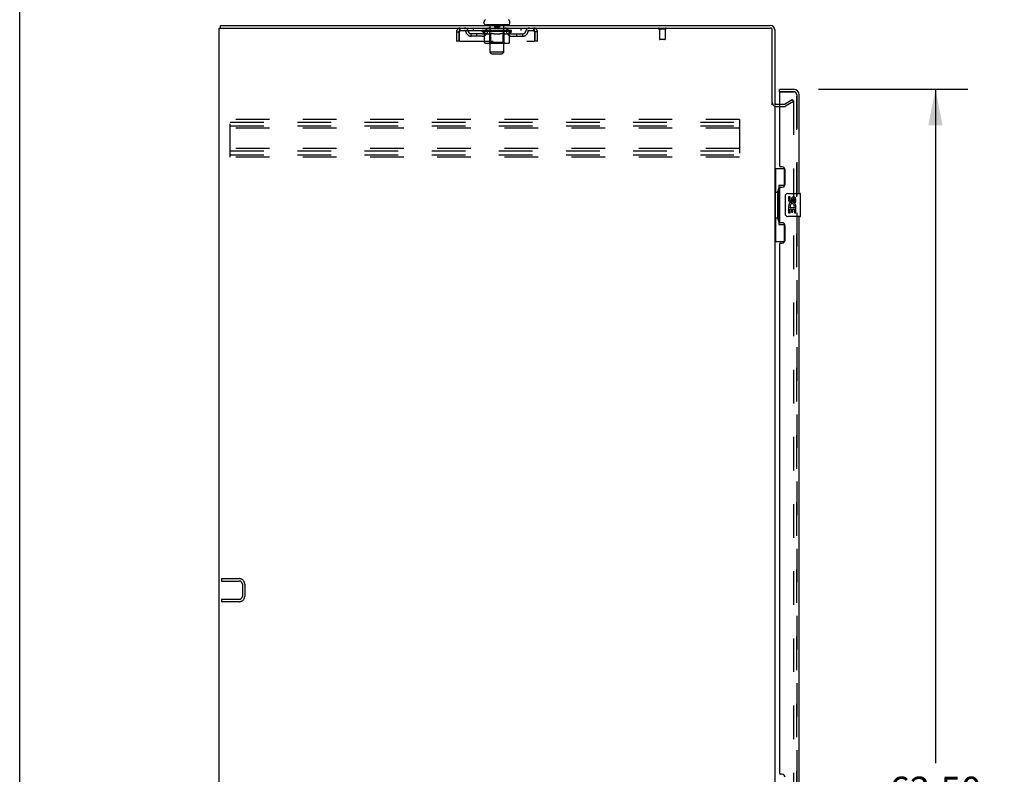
# Model space of a CAD drawing. Header units: inches. Extents: x 0 to 264, y 0 to 171.
# Tile 3 of 21: x 0 to 43, y 90 to 122. Entities that reach past the tile are written whole.
import ezdxf

# ---------------------------------------------------------------- set-up
doc = ezdxf.new("R2010")
doc.units = ezdxf.units.IN
doc.header["$LTSCALE"] = 14.508621
doc.header["$MEASUREMENT"] = 0
doc.linetypes.add('HIDDEN', pattern=[0.2, 0.1, -0.1])
doc.layers.get('0').update_dxf_attribs({"linetype": 'CONTINUOUS'})
for name, color, linetype in [('DEFAULT_2', 8, 'HIDDEN'), ('DIMENSIONS', 7, 'CONTINUOUS'), ('MASTER_DOOR_ASSEMBLY', 7, 'CONTINUOUS'), ('SLAVE_DOOR_ASSEMBLY', 7, 'CONTINUOUS')]:
    doc.layers.add(name, color=color, linetype=linetype)
doc.styles.get("Standard").update_dxf_attribs({"font": 'arial.ttf'})
doc.dimstyles.new('DIMSTYLE_1', dxfattribs={"dimtxt": 1.163793, "dimasz": 1.551724, "dimexe": 0.09, "dimexo": 0.07, "dimgap": 0.0375, "dimtad": 0, "dimtih": 1, "dimtoh": 1, "dimzin": 4, "dimdsep": 46, "dimtxsty": 'Standard', "dimblk": '_FILLED', "dimblk1": '_FILLED', "dimblk2": '_FILLED', "dimcen": 0.09, "dimadec": 3, "dimazin": 1, "dimtfac": 1, "dimtdec": 3, "dimtofl": 0, "dimtmove": 0, "dimatfit": 3, "dimldrblk": '_FILLED', "dimfxl": 0, "dimtolj": 1, "dimtzin": 4, "dimarcsym": 0})

# ---------------------------------------------------------------- blocks, each defined once
blk = doc.blocks.new('_FILLED')
at = {"color": 0, "linetype": 'ByBlock'}
blk.add_solid([(0, 0), (-1, 0.2), (-1, -0.2)], dxfattribs=at)
blk = doc.blocks.new('*D11')
at = {"layer": 'DIMENSIONS', "color": 2, "linetype": 'Continuous'}
for p, q in [((34.519, 119.402), (40.962, 119.402)), ((39.566, 119.402), (39.566, 90.28)), ((39.566, 56.902), (39.566, 86.207)), ((34.519, 56.902), (40.962, 56.902))]:
    blk.add_line(p, q, dxfattribs=at)
at = {"layer": 'DIMENSIONS', "color": 2, "linetype": 'Continuous', "xscale": 1.5517241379, "yscale": 1.5517241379, "zscale": 1.5517241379}
for p, rotation in [((39.566, 119.402), 90), ((39.566, 56.902), 270)]:
    blk.add_blockref('_FILLED', p, dxfattribs=dict(at, rotation=rotation))
at = {"layer": 'DIMENSIONS', "color": 2, "linetype": 'Continuous', "insert": (39.566, 89.698), "char_height": 1.1638, "width": 5.95308, "attachment_point": 2, "line_spacing_factor": 0.9}
blk.add_mtext('62.50\\PDOORS', dxfattribs=at)

msp = doc.modelspace()

# ---------------------------------------------------------------- linework, layer by layer
at = {"color": 7, "linetype": 'Continuous'}
for p, q in [((0, 0), (0, 170.69)), ((8.673, 122.048), (8.673, 122.152)), ((20.059, 122.251), (20.059, 122.29)), ((20.121, 122.182), (20.121, 122.152)), ((21.121, 122.182), (20.121, 122.182)), ((21.121, 122.182), (21.121, 122.152)), ((21.184, 122.251), (21.184, 122.29))]:
    msp.add_line(p, q, dxfattribs=at)
at = {"color": 3, "linetype": 'Continuous'}
for p, q in [((8.673, 122.152), (32.432, 122.152)), ((8.621, 50.256), (8.621, 122.048)), ((8.621, 122.048), (32.427, 122.048)), ((32.517, 118.734), (32.517, 121.958)), ((32.621, 121.963), (32.621, 118.735)), ((32.621, 118.704), (32.621, 57.6)), ((32.706, 118.756), (32.825, 118.756))]:
    msp.add_line(p, q, dxfattribs=at)
at = {"color": 7, "linetype": 'Continuous'}
for centre, radius, start, end in [((20.202, 122.29), 0.144, 124.6624, 180), ((20.128, 122.251), 0.069, 180, 265), ((21.115, 122.251), 0.069, 275, 360), ((21.04, 122.29), 0.144, 360, 55.3376), ((32.432, 121.963), 0.085, 3.758, 86.242)]:
    msp.add_arc(centre, radius, start, end, dxfattribs=at)
at = {"color": 3, "linetype": 'Continuous'}
for centre, radius, start, end in [((32.432, 121.963), 0.189, 0, 90), ((32.427, 121.958), 0.09, 0, 90), ((32.706, 118.841), 0.085, 180, 270)]:
    msp.add_arc(centre, radius, start, end, dxfattribs=at)
at = {"layer": 'DEFAULT_2', "color": 8, "linetype": 'HIDDEN'}
for p, q in [((20.301, 122.182), (20.301, 122.152)), ((20.321, 121.001), (20.321, 122.152)), ((20.516, 122.172), (20.516, 122.092)), ((20.726, 122.172), (20.726, 122.092)), ((20.921, 121.001), (20.921, 122.152)), ((20.941, 122.182), (20.941, 122.152)), ((18.871, 121.881), (18.871, 121.485)), ((18.871, 121.881), (18.975, 121.881)), ((18.975, 121.881), (18.975, 121.485)), ((19.005, 121.485), (19.005, 121.881)), ((19.038, 121.944), (19.038, 122.048)), ((19.038, 121.944), (22.204, 121.944)), ((19.506, 121.693), (19.506, 121.797)), ((19.989, 121.797), (19.506, 121.797)), ((19.989, 121.693), (19.506, 121.693)), ((19.59, 122.048), (19.59, 121.944)), ((19.756, 121.693), (19.756, 121.797)), ((19.988, 121.897), (19.988, 121.944)), ((20.087, 121.828), (19.988, 121.897)), ((21.254, 121.897), (19.988, 121.897)), ((19.997, 121.937), (19.997, 121.944)), ((20.006, 121.934), (20.006, 121.937)), ((20.006, 121.934), (21.236, 121.934)), ((20.015, 121.934), (20.015, 121.937)), ((20.016, 121.934), (20.016, 121.937)), ((20.026, 121.937), (20.026, 121.944)), ((20.042, 121.934), (20.042, 121.937)), ((20.044, 121.934), (20.044, 121.937)), ((20.073, 121.937), (20.073, 121.944)), ((20.087, 121.934), (20.087, 121.937)), ((20.087, 121.423), (20.087, 121.828)), ((20.087, 121.828), (20.101, 121.818)), ((20.09, 121.934), (20.09, 121.937)), ((20.294, 121.937), (20.093, 121.937)), ((20.115, 121.81), (20.101, 121.818)), ((20.129, 121.802), (20.115, 121.81)), ((20.142, 121.796), (20.128, 121.802)), ((20.136, 121.937), (20.136, 121.944)), ((20.137, 121.934), (20.137, 121.937)), ((20.138, 121.934), (20.138, 121.937)), ((20.141, 121.934), (20.141, 121.937)), ((20.155, 121.79), (20.142, 121.796)), ((20.148, 121.934), (20.148, 121.937)), ((20.148, 121.934), (20.148, 121.937)), ((20.152, 121.934), (20.152, 121.937)), ((20.155, 121.934), (20.155, 121.938)), ((20.169, 121.786), (20.155, 121.79)), ((20.159, 121.934), (20.159, 121.937)), ((20.272, 121.786), (20.169, 121.786)), ((20.174, 121.934), (20.174, 121.937)), ((20.184, 121.944), (20.184, 122.048)), ((20.192, 121.934), (20.192, 121.94)), ((20.192, 121.934), (20.192, 121.937)), ((20.213, 121.934), (20.213, 121.937)), ((20.214, 121.937), (20.214, 121.944)), ((20.224, 121.934), (20.224, 121.937)), ((20.228, 121.934), (20.228, 121.937)), ((20.237, 121.934), (20.237, 121.937)), ((20.248, 121.934), (20.248, 121.941)), ((20.264, 121.934), (20.264, 121.937)), ((20.267, 121.934), (20.267, 121.937)), ((20.272, 121.786), (20.286, 121.79)), ((20.3, 121.796), (20.286, 121.79)), ((20.294, 121.934), (20.294, 121.937)), ((20.361, 121.937), (20.299, 121.937)), ((20.313, 121.802), (20.299, 121.796)), ((20.304, 121.937), (20.304, 121.944)), ((20.308, 121.425), (20.308, 121.894)), ((20.311, 121.934), (20.311, 121.937)), ((20.327, 121.81), (20.313, 121.802)), ((20.316, 121.934), (20.316, 121.937)), ((20.322, 121.934), (20.322, 121.942)), ((20.326, 121.934), (20.326, 121.937)), ((20.341, 121.819), (20.327, 121.81)), ((20.337, 121.934), (20.337, 121.937)), ((20.355, 121.828), (20.341, 121.818)), ((20.355, 121.423), (20.355, 121.828)), ((20.355, 121.828), (20.383, 121.818)), ((20.361, 121.934), (20.361, 121.937)), ((20.436, 121.937), (20.377, 121.937)), ((20.412, 121.81), (20.383, 121.818)), ((20.397, 121.934), (20.397, 121.937)), ((20.404, 121.937), (20.404, 121.944)), ((20.408, 121.934), (20.408, 121.937)), ((20.411, 121.934), (20.411, 121.943)), ((20.44, 121.802), (20.411, 121.81)), ((20.413, 121.934), (20.413, 121.937)), ((20.421, 121.934), (20.421, 121.937)), ((20.436, 121.934), (20.436, 121.937)), ((20.467, 121.796), (20.439, 121.802)), ((20.517, 121.937), (20.462, 121.937)), ((20.495, 121.79), (20.467, 121.796)), ((20.475, 121.934), (20.475, 121.937)), ((20.522, 121.786), (20.494, 121.79)), ((20.507, 121.937), (20.621, 121.944)), ((20.511, 121.937), (20.511, 121.944)), ((20.512, 121.944), (20.511, 121.944)), ((20.512, 121.937), (20.512, 121.944)), ((20.512, 121.934), (20.512, 121.937)), ((20.515, 121.934), (20.515, 121.937)), ((20.517, 121.934), (20.517, 121.937)), ((20.517, 121.934), (20.517, 121.937)), ((20.72, 121.786), (20.522, 121.786)), ((20.716, 122.082), (20.526, 122.082)), ((20.6, 121.937), (20.552, 121.937)), ((20.558, 121.934), (20.558, 121.937)), ((20.6, 121.934), (20.6, 121.937)), ((20.618, 121.937), (20.618, 121.937)), ((20.618, 121.934), (20.618, 121.937)), ((20.618, 121.934), (20.618, 121.937)), ((20.621, 121.937), (20.621, 121.944)), ((20.621, 121.944), (20.735, 121.937)), ((20.624, 121.934), (20.624, 121.937)), ((20.624, 121.934), (20.624, 121.937)), ((20.624, 121.937), (20.624, 121.937)), ((20.642, 121.934), (20.642, 121.937)), ((20.642, 121.937), (20.69, 121.937)), ((20.685, 121.934), (20.685, 121.937)), ((20.72, 121.786), (20.748, 121.79)), ((20.725, 121.934), (20.725, 121.937)), ((20.726, 121.934), (20.726, 121.937)), ((20.726, 121.937), (20.78, 121.937)), ((20.727, 121.934), (20.727, 121.937)), ((20.73, 121.937), (20.73, 121.944)), ((20.73, 121.944), (20.731, 121.944)), ((20.73, 121.934), (20.73, 121.937)), ((20.731, 121.937), (20.731, 121.944)), ((20.776, 121.796), (20.748, 121.79)), ((20.767, 121.934), (20.767, 121.937)), ((20.804, 121.803), (20.776, 121.796)), ((20.832, 121.81), (20.804, 121.802)), ((20.806, 121.934), (20.806, 121.937)), ((20.806, 121.937), (20.865, 121.937)), ((20.821, 121.934), (20.821, 121.937)), ((20.829, 121.934), (20.829, 121.937)), ((20.832, 121.934), (20.832, 121.943)), ((20.861, 121.819), (20.832, 121.81)), ((20.834, 121.934), (20.834, 121.937)), ((20.838, 121.937), (20.838, 121.944)), ((20.845, 121.934), (20.845, 121.937)), ((20.89, 121.829), (20.861, 121.819)), ((20.881, 121.934), (20.881, 121.937)), ((20.881, 121.937), (20.943, 121.937)), ((20.89, 121.423), (20.89, 121.829)), ((20.89, 121.829), (20.905, 121.819)), ((20.905, 121.934), (20.905, 121.937)), ((20.919, 121.81), (20.905, 121.819)), ((20.916, 121.934), (20.916, 121.937)), ((20.934, 121.802), (20.919, 121.81)), ((20.92, 121.934), (20.92, 121.942)), ((20.926, 121.934), (20.926, 121.937)), ((20.931, 121.934), (20.931, 121.937)), ((20.934, 121.425), (20.934, 121.894)), ((20.948, 121.796), (20.934, 121.802)), ((20.938, 121.937), (20.938, 121.944)), ((20.948, 121.934), (20.948, 121.937)), ((20.948, 121.937), (21.254, 121.937)), ((20.962, 121.79), (20.948, 121.796)), ((20.976, 121.786), (20.962, 121.79)), ((20.975, 121.934), (20.975, 121.937)), ((21.07, 121.786), (20.976, 121.786)), ((20.978, 121.934), (20.978, 121.937)), ((20.994, 121.934), (20.994, 121.941)), ((21.005, 121.934), (21.005, 121.937)), ((21.014, 121.934), (21.014, 121.937)), ((21.018, 121.934), (21.018, 121.937)), ((21.028, 121.937), (21.028, 121.944)), ((21.03, 121.934), (21.03, 121.937)), ((21.05, 121.934), (21.05, 121.94)), ((21.05, 121.934), (21.05, 121.937)), ((21.059, 121.944), (21.059, 122.048)), ((21.068, 121.934), (21.068, 121.937)), ((21.07, 121.786), (21.085, 121.79)), ((21.083, 121.934), (21.083, 121.937)), ((21.099, 121.796), (21.085, 121.79)), ((21.087, 121.934), (21.087, 121.938)), ((21.09, 121.934), (21.09, 121.937)), ((21.094, 121.934), (21.094, 121.937)), ((21.094, 121.934), (21.094, 121.937)), ((21.113, 121.803), (21.099, 121.796)), ((21.101, 121.934), (21.101, 121.937)), ((21.104, 121.934), (21.104, 121.937)), ((21.105, 121.934), (21.105, 121.937)), ((21.106, 121.937), (21.106, 121.944)), ((21.128, 121.81), (21.113, 121.802)), ((21.143, 121.819), (21.128, 121.81)), ((21.133, 121.94), (21.253, 121.942)), ((21.133, 121.937), (21.133, 121.94)), ((21.157, 121.829), (21.142, 121.819)), ((21.152, 121.934), (21.152, 121.937)), ((21.155, 121.934), (21.155, 121.937)), ((21.157, 121.829), (21.254, 121.897)), ((21.157, 121.423), (21.157, 121.829)), ((21.169, 121.937), (21.169, 121.944)), ((21.198, 121.934), (21.198, 121.937)), ((21.2, 121.934), (21.2, 121.937)), ((21.216, 121.937), (21.216, 121.944)), ((21.226, 121.934), (21.226, 121.937)), ((21.227, 121.934), (21.227, 121.937)), ((21.236, 121.934), (21.236, 121.937)), ((21.245, 121.937), (21.245, 121.944)), ((21.253, 121.937), (21.253, 121.942)), ((21.253, 121.797), (21.736, 121.797)), ((21.253, 121.693), (21.736, 121.693)), ((21.254, 121.897), (21.254, 121.937)), ((21.486, 121.693), (21.486, 121.797)), ((21.652, 122.048), (21.652, 121.944)), ((21.736, 121.693), (21.736, 121.797)), ((22.204, 122.048), (22.204, 121.944)), ((22.237, 121.881), (22.237, 121.485)), ((22.267, 121.485), (22.267, 121.881)), ((22.371, 121.881), (22.267, 121.881)), ((22.371, 121.485), (22.371, 121.881)), ((27.909, 122.005), (27.625, 122.005)), ((27.643, 122.005), (27.643, 121.558)), ((27.891, 122.005), (27.891, 121.558)), ((18.975, 121.485), (18.871, 121.485)), ((19.005, 121.485), (22.237, 121.485)), ((21.115, 121.385), (20.13, 121.385)), ((20.308, 121.425), (20.268, 121.385)), ((20.934, 121.425), (20.308, 121.425)), ((20.366, 121.39), (20.364, 121.392)), ((20.371, 121.387), (20.368, 121.388)), ((20.374, 121.386), (20.371, 121.387)), ((20.376, 121.385), (20.373, 121.386)), ((20.934, 121.425), (20.974, 121.385)), ((22.371, 121.485), (22.267, 121.485)), ((27.881, 121.548), (27.653, 121.548)), ((20.39, 120.932), (20.321, 121.001)), ((20.921, 121.001), (20.321, 121.001)), ((20.39, 120.932), (20.852, 120.932)), ((20.852, 120.932), (20.921, 121.001)), ((32.825, 118.756), (33.025, 118.756)), ((33.042, 118.76), (33.382, 118.956)), ((33.434, 118.866), (33.094, 118.67)), ((33.382, 118.956), (33.434, 118.866)), ((33.434, 118.886), (33.434, 57.417)), ((32.706, 118.652), (33.025, 118.652)), ((9.1, 116.464), (9.1, 118.089)), ((31.1, 118.089), (9.1, 118.089)), ((9.1, 117.985), (31.1, 117.985)), ((31.1, 118.089), (31.1, 116.464)), ((9.1, 117.818), (31.1, 117.818)), ((31.1, 117.714), (9.1, 117.714)), ((31.1, 116.839), (9.1, 116.839)), ((9.1, 116.735), (31.1, 116.735)), ((9.1, 116.568), (31.1, 116.568)), ((31.1, 116.464), (9.1, 116.464)), ((8.725, 98.256), (8.725, 98.152)), ((8.725, 98.256), (9.479, 98.256)), ((8.725, 98.152), (9.479, 98.152)), ((9.621, 98.009), (9.621, 97.502)), ((9.725, 98.009), (9.725, 97.502)), ((8.725, 97.36), (8.725, 97.256)), ((9.479, 97.36), (8.725, 97.36)), ((9.479, 97.256), (8.725, 97.256))]:
    msp.add_line(p, q, dxfattribs=at)
for points in [[(19.005, 121.881), (19.007, 121.9), (19.01, 121.918), (19.012, 121.936), (19.014, 121.953), (19.017, 121.97), (19.019, 121.985), (19.022, 121.999), (19.024, 122.011), (19.026, 122.022), (19.029, 122.031), (19.031, 122.038), (19.033, 122.044), (19.036, 122.047), (19.038, 122.048)], [(19.005, 121.881), (19.007, 121.888), (19.01, 121.895), (19.012, 121.902), (19.014, 121.908), (19.017, 121.914), (19.019, 121.92), (19.022, 121.925), (19.024, 121.93), (19.026, 121.934), (19.029, 121.938), (19.031, 121.94), (19.033, 121.942), (19.036, 121.943), (19.038, 121.944)], [(22.204, 122.048), (22.206, 122.047), (22.209, 122.044), (22.211, 122.038), (22.213, 122.031), (22.216, 122.022), (22.218, 122.011), (22.221, 121.999), (22.223, 121.985), (22.225, 121.97), (22.228, 121.953), (22.23, 121.936), (22.232, 121.918), (22.235, 121.9), (22.237, 121.881)], [(22.204, 121.944), (22.206, 121.943), (22.209, 121.942), (22.211, 121.94), (22.213, 121.938), (22.216, 121.934), (22.218, 121.93), (22.221, 121.925), (22.223, 121.92), (22.225, 121.914), (22.228, 121.908), (22.23, 121.902), (22.232, 121.895), (22.235, 121.888), (22.237, 121.881)], [(20.13, 121.385), (20.125, 121.386), (20.12, 121.387), (20.115, 121.388), (20.11, 121.39), (20.105, 121.392), (20.101, 121.395), (20.097, 121.399), (20.094, 121.403), (20.091, 121.407), (20.089, 121.412), (20.088, 121.417), (20.087, 121.423)], [(20.356, 121.412), (20.355, 121.417), (20.355, 121.423)], [(20.357, 121.407), (20.356, 121.412), (20.355, 121.417), (20.355, 121.423)], [(20.368, 121.388), (20.366, 121.39), (20.364, 121.392), (20.362, 121.395), (20.36, 121.399), (20.358, 121.403), (20.357, 121.407)], [(20.362, 121.395), (20.36, 121.399), (20.358, 121.403)], [(20.868, 121.385), (20.871, 121.386), (20.874, 121.387), (20.876, 121.388), (20.879, 121.39), (20.881, 121.392), (20.883, 121.395), (20.885, 121.399), (20.887, 121.403), (20.888, 121.407), (20.889, 121.412), (20.89, 121.417), (20.89, 121.423)], [(21.115, 121.385), (21.12, 121.386), (21.125, 121.387), (21.13, 121.388), (21.135, 121.39), (21.139, 121.392), (21.144, 121.395), (21.148, 121.399), (21.151, 121.403), (21.154, 121.407), (21.156, 121.412), (21.157, 121.417), (21.157, 121.423)], [(33.416, 118.906), (33.416, 118.906), (33.414, 118.906), (33.412, 118.906), (33.41, 118.905), (33.408, 118.904)], [(33.42, 118.906), (33.418, 118.906), (33.416, 118.906)], [(33.42, 118.906), (33.422, 118.905), (33.424, 118.904), (33.425, 118.903), (33.427, 118.902), (33.428, 118.9), (33.43, 118.899), (33.431, 118.897), (33.432, 118.895), (33.433, 118.893), (33.433, 118.891), (33.433, 118.889), (33.434, 118.886)]]:
    msp.add_lwpolyline(points, dxfattribs=at)
for centre, radius, start, end in [((20.128, 122.251), 0.069, 265, 270), ((20.291, 122.152), 0.03, 0, 90), ((20.506, 122.172), 0.01, 0, 90), ((20.736, 122.172), 0.01, 90, 180), ((20.951, 122.152), 0.03, 90, 180), ((21.115, 122.251), 0.069, 270, 275), ((19.038, 121.881), 0.167, 90, 180), ((19.038, 121.881), 0.063, 90, 180), ((19.217, 121.881), 0.167, 8.0716, 90), ((19.218, 121.881), 0.0625, 7.9863, 90), ((19.506, 121.922), 0.229, 187.9863, 270), ((19.506, 121.922), 0.125, 188.0716, 270), ((19.989, 121.922), 0.125, 270, 351.9284), ((19.989, 121.922), 0.229, 270, 352.0137), ((20.279, 121.881), 0.167, 90, 171.9284), ((20.278, 121.881), 0.0625, 90, 172.0137), ((20.268, 121.894), 0.0398, 0, 90), ((20.526, 122.092), 0.01, 180, 270), ((20.716, 122.092), 0.01, 270, 360), ((20.974, 121.894), 0.0398, 90, 180), ((20.964, 121.881), 0.167, 8.0716, 90), ((20.964, 121.881), 0.0625, 7.9863, 90), ((21.253, 121.922), 0.229, 187.9863, 270), ((21.253, 121.922), 0.125, 188.0716, 270), ((21.736, 121.922), 0.125, 270, 351.9284), ((21.736, 121.922), 0.229, 270, 352.0137), ((22.025, 121.881), 0.167, 90, 171.9284), ((22.024, 121.881), 0.0625, 90, 172.0137), ((22.204, 121.881), 0.167, 0, 90), ((22.204, 121.881), 0.063, 0, 90), ((27.625, 122.026), 0.0215, 90, 270), ((27.909, 122.026), 0.0215, 270, 90), ((27.653, 121.558), 0.01, 180, 270), ((27.881, 121.558), 0.01, 270, 360), ((32.706, 118.841), 0.189, 180, 270), ((33.025, 118.789), 0.033, 270, 300), ((33.025, 118.789), 0.137, 270, 300), ((9.479, 98.009), 0.246, 0, 90), ((9.479, 98.009), 0.142, 0, 90), ((9.479, 97.502), 0.246, 270, 360), ((9.479, 97.502), 0.142, 270, 360)]:
    msp.add_arc(centre, radius, start, end, dxfattribs=at)
for centre, major_axis, ratio, start_param, end_param in [((20.621, 121.944), (0.633, 0.007), 0.05963, 2.96643, 3.140963), ((19.968, 121.932), (0.198, 0), 0.060556, 0.430652, 1.470503), ((20.621, 121.944), (0.633, 0), 0.060556, -3.141593, -2.96706), ((19.968, 121.925), (0.198, 0.002), 0.05963, 1.376596, 1.469874), ((20.621, 121.944), (0.633, 0.013), 0.05688, 2.791345, 2.965878), ((20.012, 121.932), (0.198, -0.002), 0.05963, 0.605815, 1.645666), ((19.944, 121.932), (0.198, 0.002), 0.05963, 0.25549, 1.295341), ((20.621, 121.944), (0.633, -0.007), 0.05963, -2.96643, -2.791898), ((20.012, 121.925), (0.198, 0), 0.060556, 1.551758, 1.645036), ((19.944, 121.925), (0.198, 0.004), 0.05688, 1.20151, 1.294789), ((20.013, 121.927), (0.164, 0.002), 0.05963, 1.065228, 1.614276), ((19.994, 121.927), (0.164, 0.003), 0.05688, 0.890143, 1.43919), ((20.052, 121.927), (0.164, 0), 0.060556, 1.240391, 1.789438), ((20.621, 121.944), (0.633, 0.019), 0.052395, 2.616403, 2.790936), ((20.075, 121.932), (0.198, -0.004), 0.05688, 0.7809, 1.820751), ((19.94, 121.932), (0.198, 0.004), 0.05688, 0.080405, 1.120256), ((20.621, 121.944), (0.633, -0.013), 0.05688, -2.791345, -2.616812), ((20.075, 121.925), (0.198, -0.002), 0.05963, 1.72692, 1.820198), ((19.94, 121.925), (0.198, 0.006), 0.052395, 1.026568, 1.119847), ((19.993, 121.927), (0.164, 0.005), 0.052395, 0.715201, 1.264248), ((20.107, 121.927), (0.164, -0.002), 0.05963, 1.415553, 1.9646), ((20.621, 121.944), (0.633, 0.025), 0.046319, 2.441654, 2.616187), ((20.154, 121.932), (0.198, -0.006), 0.052395, 0.955842, 1.995693), ((19.957, 121.932), (0.198, 0.006), 0.052395, -0.094537, 0.945314), ((20.621, 121.944), (0.633, -0.019), 0.052395, -2.616403, -2.44187), ((20.154, 121.925), (0.198, -0.004), 0.05688, 1.902006, 1.995284), ((19.957, 121.925), (0.198, 0.008), 0.046319, 0.851819, 0.945098), ((20.011, 121.927), (0.164, 0.006), 0.046319, 0.540452, 1.089499), ((20.178, 121.927), (0.164, -0.003), 0.05688, 1.590638, 2.139686), ((20.621, 121.944), (0.633, 0.029), 0.038841, 2.267123, 2.441656), ((20.247, 121.932), (0.198, -0.008), 0.046319, 1.130591, 2.170442), ((19.994, 121.932), (0.198, 0.008), 0.046319, -0.269286, 0.770565), ((20.621, 121.944), (0.633, -0.025), 0.046319, -2.441654, -2.267121), ((20.247, 121.925), (0.198, -0.006), 0.052395, 2.076947, 2.170226), ((19.994, 121.925), (0.198, 0.009), 0.038841, 0.677289, 0.770567), ((20.048, 121.927), (0.164, 0.008), 0.038841, 0.365921, 0.914969), ((20.263, 121.927), (0.164, -0.005), 0.052395, 1.76558, 2.314627), ((20.621, 121.944), (0.633, 0.033), 0.030195, 2.09281, 2.267343), ((20.352, 121.932), (0.198, -0.009), 0.038841, 1.305122, 2.344973), ((20.05, 121.932), (0.198, 0.009), 0.038841, -0.443817, 0.596034), ((20.621, 121.944), (0.633, -0.029), 0.038841, -2.267123, -2.092591), ((20.352, 121.925), (0.198, -0.008), 0.046319, 2.251696, 2.344975), ((20.05, 121.925), (0.198, 0.01), 0.030195, 0.502975, 0.596254), ((20.103, 121.927), (0.164, 0.009), 0.030195, 0.191608, 0.740655), ((20.358, 121.927), (0.164, -0.006), 0.046319, 1.940329, 2.489376), ((20.124, 121.932), (0.198, 0.01), 0.030195, -0.61813, 0.421721), ((20.465, 121.932), (0.198, -0.01), 0.030195, 1.479435, 2.519286), ((20.621, 121.944), (0.633, 0.036), 0.020645, 1.918687, 2.09322), ((20.621, 121.944), (0.633, -0.033), 0.030195, -2.09281, -1.918277), ((20.465, 121.925), (0.198, -0.009), 0.038841, 2.426227, 2.519505), ((20.124, 121.925), (0.198, 0.011), 0.020645, 0.328852, 0.422131), ((20.173, 121.927), (0.164, 0.009), 0.020645, 0.017485, 0.566532), ((20.462, 121.927), (0.164, -0.008), 0.038841, 2.11486, 2.663907), ((20.212, 121.932), (0.198, 0.011), 0.020645, -0.792253, 0.247598), ((20.583, 121.932), (0.198, -0.011), 0.020645, 1.653558, 2.693409), ((20.621, 121.944), (0.633, 0.038), 0.010478, 1.744704, 1.919237), ((20.621, 121.944), (0.633, -0.036), 0.020645, -1.918687, -1.744154), ((20.583, 121.925), (0.198, -0.01), 0.030195, 2.60054, 2.693819), ((20.212, 121.925), (0.198, 0.012), 0.010478, 0.154869, 0.248148), ((20.256, 121.927), (0.164, 0.01), 0.010478, 6.126688, 6.675735), ((20.57, 121.927), (0.164, -0.009), 0.030195, 2.289173, 2.83822), ((20.313, 121.932), (0.198, 0.012), 0.010478, -0.966236, -0.000846), ((20.702, 121.932), (0.198, -0.012), 0.010478, 1.827541, 2.867392), ((20.621, 121.944), (0.633, -0.038), 0.010478, -1.744704, -1.570171), ((20.702, 121.925), (0.198, -0.011), 0.020645, 2.774664, 2.867942), ((20.68, 121.927), (0.164, -0.009), 0.020645, 2.463296, 3.012344), ((20.54, 121.932), (0.198, 0.012), 0.010478, 0.274201, 1.314052), ((20.454, 121.927), (0.164, 0.01), 0.010478, -0.000483, 0.504314), ((20.424, 121.925), (0.198, 0.012), 0.010478, 0.099668, 0.192946), ((20.621, 121.944), (0.633, 0.038), 0.010478, -1.571421, -1.396888), ((20.818, 121.925), (0.198, -0.012), 0.010478, 2.948646, 3.041925), ((20.788, 121.927), (0.164, -0.01), 0.010478, 2.637279, 3.142076), ((20.659, 121.932), (0.198, 0.011), 0.020645, 0.448184, 1.488034), ((20.562, 121.927), (0.164, 0.009), 0.020645, 0.129249, 0.678296), ((20.54, 121.925), (0.198, 0.011), 0.020645, 0.273651, 0.366929), ((20.929, 121.932), (0.198, -0.012), 0.010478, -3.140747, -2.175357), ((20.621, 121.944), (0.633, 0.036), 0.020645, -1.397439, -1.222906), ((20.621, 121.944), (0.633, -0.038), 0.010478, 1.222355, 1.396888), ((20.777, 121.932), (0.198, 0.01), 0.030195, 0.622307, 1.662158), ((20.672, 121.927), (0.164, 0.009), 0.030195, 0.303372, 0.852419), ((20.986, 121.927), (0.164, -0.01), 0.010478, 2.749043, 3.29809), ((21.03, 121.932), (0.198, -0.011), 0.020645, 2.893995, 3.933846), ((20.659, 121.925), (0.198, 0.01), 0.030195, 0.447774, 0.541052), ((21.03, 121.925), (0.198, -0.012), 0.010478, 2.893445, 2.986723), ((20.89, 121.932), (0.198, 0.009), 0.038841, 0.79662, 1.836471), ((20.621, 121.944), (0.633, 0.033), 0.030195, -1.223315, -1.048783), ((20.621, 121.944), (0.633, -0.036), 0.020645, 1.048373, 1.222906), ((20.78, 121.927), (0.164, 0.008), 0.038841, 0.477686, 1.026733), ((21.069, 121.927), (0.164, -0.009), 0.020645, 2.57506, 3.124108), ((21.118, 121.932), (0.198, -0.01), 0.030195, 2.719872, 3.759723), ((20.995, 121.932), (0.198, 0.008), 0.046319, 0.971151, 2.011002), ((20.777, 121.925), (0.198, 0.009), 0.038841, 0.622087, 0.715366), ((21.118, 121.925), (0.198, -0.011), 0.020645, 2.719462, 2.812741), ((20.621, 121.944), (0.633, 0.029), 0.038841, -1.049002, -0.874469), ((20.621, 121.944), (0.633, -0.033), 0.030195, 0.87425, 1.048783), ((20.884, 121.927), (0.164, 0.006), 0.046319, 0.652216, 1.201263), ((21.088, 121.932), (0.198, 0.006), 0.052395, 1.1459, 2.185751), ((21.139, 121.927), (0.164, -0.009), 0.030195, 2.400937, 2.949985), ((21.192, 121.932), (0.198, -0.009), 0.038841, 2.545558, 3.585409), ((20.979, 121.927), (0.164, 0.005), 0.052395, 0.826965, 1.376012), ((20.89, 121.925), (0.198, 0.008), 0.046319, 0.796618, 0.889896), ((21.192, 121.925), (0.198, -0.01), 0.030195, 2.545339, 2.638617), ((21.167, 121.932), (0.198, 0.004), 0.05688, 1.320842, 2.360692), ((20.621, 121.944), (0.633, 0.025), 0.046319, -0.874471, -0.699939), ((20.621, 121.944), (0.633, -0.029), 0.038841, 0.699936, 0.874469), ((21.248, 121.932), (0.198, -0.008), 0.046319, 2.371028, 3.410879), ((21.194, 121.927), (0.164, -0.008), 0.038841, 2.226624, 2.775671), ((21.23, 121.932), (0.198, 0.002), 0.05963, 1.495927, 2.535778), ((21.064, 121.927), (0.164, 0.003), 0.05688, 1.001907, 1.550954), ((21.285, 121.932), (0.198, -0.006), 0.052395, 2.196279, 3.23613), ((21.231, 121.927), (0.164, -0.006), 0.046319, 2.052093, 2.601141), ((20.995, 121.925), (0.198, 0.006), 0.052395, 0.971367, 1.064645), ((21.274, 121.932), (0.198, 0), 0.060556, 2.364024, 2.71094), ((21.248, 121.925), (0.198, -0.009), 0.038841, 2.371026, 2.464304), ((21.302, 121.932), (0.198, -0.004), 0.05688, 2.021337, 3.061188), ((20.621, 121.944), (0.633, 0.019), 0.052395, -0.699723, -0.52519), ((20.621, 121.944), (0.633, -0.025), 0.046319, 0.525406, 0.699939), ((21.298, 121.932), (0.198, -0.002), 0.05963, 1.846251, 2.886102), ((21.135, 121.927), (0.164, 0.002), 0.05963, 1.176993, 1.72604), ((21.249, 121.927), (0.164, -0.005), 0.052395, 1.877344, 2.426392), ((21.191, 121.927), (0.164, 0), 0.060556, 1.352155, 1.901202), ((21.249, 121.927), (0.164, -0.003), 0.05688, 1.702402, 2.25145), ((21.229, 121.927), (0.164, -0.002), 0.05963, 1.527317, 2.076364), ((21.088, 121.925), (0.198, 0.004), 0.05688, 1.146309, 1.239587), ((21.285, 121.925), (0.198, -0.008), 0.046319, 2.196495, 2.289773), ((20.621, 121.944), (0.633, 0.013), 0.05688, -0.524781, -0.350248), ((20.621, 121.944), (0.633, -0.019), 0.052395, 0.350657, 0.52519), ((21.274, 121.925), (0.198, -0.002), 0.05963, 1.764997, 1.971333), ((21.167, 121.925), (0.198, 0.002), 0.05963, 1.321394, 1.414673), ((21.302, 121.925), (0.198, -0.006), 0.052395, 2.021746, 2.115024), ((20.621, 121.944), (0.633, 0.007), 0.05963, -0.349695, -0.175162), ((20.621, 121.944), (0.633, -0.013), 0.05688, 0.175715, 0.350248), ((21.23, 121.925), (0.198, 0), 0.060556, 1.496556, 1.589835), ((21.298, 121.925), (0.198, -0.004), 0.05688, 1.846804, 1.940083), ((20.621, 121.944), (0.633, -0.007), 0.05963, 6.27665, 6.458348), ((20.621, 121.944), (0.633, 0), 0.060556, -0.174533, -0.058352)]:
    msp.add_ellipse(centre, major_axis=major_axis, ratio=ratio, start_param=start_param, end_param=end_param, dxfattribs=at)
at = {"layer": 'MASTER_DOOR_ASSEMBLY', "color": 8, "linetype": 'HIDDEN'}
for p, q in [((32.845, 119.298), (33.433, 119.298)), ((33.575, 119.155), (33.575, 114.747)), ((33.575, 114.057), (33.575, 88.497))]:
    msp.add_line(p, q, dxfattribs=at)
msp.add_arc((33.433, 119.155), 0.142, 0, 90, dxfattribs=at)
at = {"layer": 'SLAVE_DOOR_ASSEMBLY', "color": 7, "linetype": 'Continuous'}
for p, q in [((32.825, 119.298), (32.825, 119.402)), ((32.845, 119.298), (32.825, 119.298)), ((32.621, 115.977), (33.062, 115.977)), ((32.66, 115.977), (32.66, 114.952)), ((33.025, 115.977), (33.025, 115.197)), ((32.638, 114.952), (32.638, 113.852)), ((32.638, 114.952), (32.761, 114.952)), ((32.761, 114.982), (32.761, 115.003)), ((32.761, 113.852), (32.761, 114.952)), ((32.798, 115.242), (32.798, 113.562)), ((33.025, 115.242), (32.798, 115.242)), ((33.184, 114.902), (33.724, 114.902)), ((33.739, 113.917), (33.739, 114.887)), ((33.084, 114.002), (33.084, 114.802)), ((33.222, 114.748), (33.222, 114.611)), ((33.285, 114.748), (33.222, 114.748)), ((33.285, 114.611), (33.285, 114.748)), ((33.35, 114.674), (33.35, 114.605)), ((33.41, 114.611), (33.41, 114.653)), ((33.473, 114.653), (33.473, 114.517)), ((33.473, 114.517), (33.536, 114.517)), ((33.536, 114.517), (33.536, 114.653)), ((33.222, 114.286), (33.222, 114.056)), ((33.24, 114.286), (33.222, 114.286)), ((33.222, 114.056), (33.285, 114.056)), ((33.274, 114.286), (33.302, 114.306)), ((33.274, 114.286), (33.536, 114.286)), ((33.285, 114.056), (33.285, 114.223)), ((33.285, 114.223), (33.35, 114.223)), ((33.35, 114.223), (33.35, 114.087)), ((33.35, 114.087), (33.41, 114.087)), ((33.41, 114.087), (33.41, 114.223)), ((33.41, 114.223), (33.473, 114.223)), ((33.465, 114.322), (33.523, 114.297)), ((33.473, 114.223), (33.473, 114.056)), ((33.473, 114.056), (33.536, 114.056)), ((33.536, 114.056), (33.536, 114.286)), ((32.638, 113.852), (32.761, 113.852)), ((32.66, 113.852), (32.66, 112.827)), ((32.761, 113.801), (32.761, 113.822)), ((33.025, 113.607), (33.025, 112.827)), ((33.724, 113.902), (33.184, 113.902)), ((32.798, 113.562), (33.025, 113.562)), ((32.621, 112.827), (33.062, 112.827))]:
    msp.add_line(p, q, dxfattribs=at)
at = {"layer": 'SLAVE_DOOR_ASSEMBLY', "color": 3, "linetype": 'Continuous'}
for p, q in [((32.825, 119.402), (33.433, 119.402)), ((32.825, 119.278), (32.825, 116.109)), ((33.679, 114.902), (33.679, 119.155)), ((32.945, 116.049), (32.885, 116.049)), ((33.075, 115.299), (33.075, 115.919)), ((32.825, 115.109), (32.825, 113.694)), ((32.885, 115.169), (32.945, 115.169)), ((32.945, 113.634), (32.885, 113.634)), ((33.679, 88.652), (33.679, 113.902)), ((33.075, 112.884), (33.075, 113.504)), ((32.885, 112.754), (32.945, 112.754)), ((32.825, 112.694), (32.825, 89.859)), ((32.945, 89.799), (32.885, 89.799))]:
    msp.add_line(p, q, dxfattribs=at)
at = {"layer": 'SLAVE_DOOR_ASSEMBLY', "color": 8, "linetype": 'HIDDEN'}
for p, q in [((33.433, 119.298), (32.845, 119.298)), ((33.575, 114.747), (33.575, 119.155)), ((33.575, 88.497), (33.575, 114.057))]:
    msp.add_line(p, q, dxfattribs=at)
at = {"layer": 'SLAVE_DOOR_ASSEMBLY', "color": 7, "linetype": 'Continuous'}
for points in [[(32.798, 115.218), (32.798, 115.215), (32.799, 115.211), (32.8, 115.207), (32.801, 115.203), (32.803, 115.198), (32.805, 115.193), (32.807, 115.187), (32.81, 115.181), (32.813, 115.175), (32.817, 115.168), (32.822, 115.161), (32.826, 115.153), (32.832, 115.144), (32.834, 115.141)], [(33.084, 114.802), (33.084, 114.808), (33.085, 114.814), (33.086, 114.82), (33.087, 114.826), (33.089, 114.832), (33.091, 114.838)], [(32.834, 113.663), (32.832, 113.659), (32.826, 113.651), (32.822, 113.643), (32.817, 113.636), (32.813, 113.629), (32.81, 113.622), (32.807, 113.616), (32.805, 113.611), (32.803, 113.606), (32.801, 113.601), (32.8, 113.597), (32.799, 113.593), (32.798, 113.589), (32.798, 113.586)], [(33.091, 113.966), (33.089, 113.971), (33.087, 113.977), (33.086, 113.983), (33.085, 113.989), (33.084, 113.996), (33.084, 114.002)]]:
    msp.add_lwpolyline(points, dxfattribs=at)
at = {"layer": 'SLAVE_DOOR_ASSEMBLY', "color": 3, "linetype": 'Continuous'}
for centre, radius, start, end in [((32.845, 119.278), 0.02, 90, 180), ((33.433, 119.155), 0.246, 0, 90), ((32.885, 116.109), 0.06, 180, 270), ((32.945, 115.919), 0.13, 0, 90), ((32.945, 115.299), 0.13, 270, 360), ((32.885, 115.109), 0.06, 90, 180), ((32.885, 113.694), 0.06, 180, 270), ((32.945, 113.504), 0.13, 0, 90), ((32.885, 112.694), 0.06, 90, 180), ((32.945, 112.884), 0.13, 270, 360), ((32.885, 89.859), 0.06, 180, 270), ((32.945, 89.669), 0.13, 0, 90)]:
    msp.add_arc(centre, radius, start, end, dxfattribs=at)
at = {"layer": 'SLAVE_DOOR_ASSEMBLY', "color": 8, "linetype": 'HIDDEN'}
msp.add_arc((33.433, 119.155), 0.142, 0, 90, dxfattribs=at)
at = {"layer": 'SLAVE_DOOR_ASSEMBLY', "color": 7, "linetype": 'Continuous'}
for centre, radius, start, end in [((33.515, 119.012), 0.26, 90, 92.627), ((33.184, 114.802), 0.1, 90, 158.7946), ((33.724, 114.887), 0.015, 0, 90), ((33.316, 114.611), 0.0943, 180, 360), ((33.379, 114.36), 0.157, 336.5966, 161.8791), ((33.316, 114.611), 0.0314, 180, 261.2295), ((33.379, 114.36), 0.0943, 336.5966, 215.1122), ((33.315, 114.616), 0.0362, 263.4285, 341.7628), ((33.442, 114.653), 0.0943, 68.6999, 167.4338), ((33.442, 114.653), 0.0314, 0, 180.0485), ((33.442, 114.653), 0.0943, 0, 68.6704), ((33.376, 114.36), 0.154, 161.4199, 206.1963), ((33.379, 114.36), 0.157, 205.737, 207.8532), ((33.184, 114.002), 0.1, 201.205, 270), ((33.724, 113.917), 0.015, 270, 360)]:
    msp.add_arc(centre, radius, start, end, dxfattribs=at)
for centre, start_param, end_param in [((32.865, 114.992), 0.699287, 1.51401), ((32.865, 114.992), -4.655602, -3.84088), ((32.865, 113.811), 0.699287, 1.51401), ((32.865, 113.811), -4.655602, -3.84088)]:
    msp.add_ellipse(centre, major_axis=(0, 0.18), ratio=0.579493, start_param=start_param, end_param=end_param, dxfattribs=at)

# ---------------------------------------------------------------- dimensions: what is measured, and where the dimension line sits
at = {"layer": 'DIMENSIONS', "color": 2, "linetype": 'Continuous'}
dim = msp.add_linear_dim(base=(39.566, 119.402), p1=(34.449, 56.902), p2=(34.449, 119.402), angle=90, text='<>\\PDOORS', dimstyle='DIMSTYLE_1', dxfattribs=at)
dim.commit()
dim.dimension.update_dxf_attribs({"geometry": '*D11', "text_midpoint": (39.566, 88.243), "dimtype": 160})

doc.saveas('drawing.dxf')
